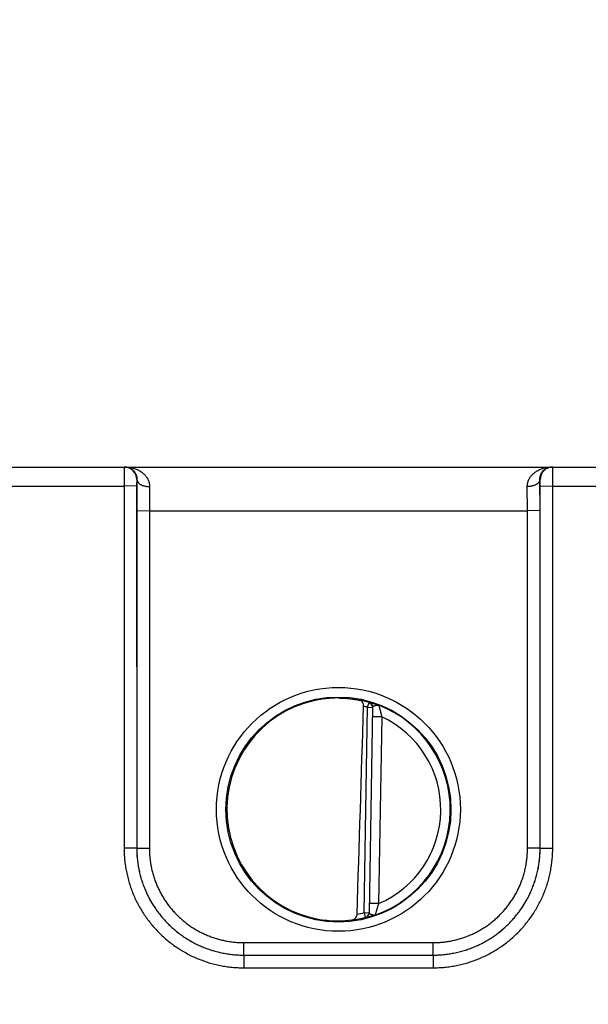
# Model space of a CAD drawing. Header units: inches. Extents: x 0 to 34, y 0 to 22.
# Tile 182 of 224: x 15.743 to 16.647, y 11.71 to 13.274. Entities that reach past the tile are written whole.
import ezdxf

# ---------------------------------------------------------------- set-up
doc = ezdxf.new("R2010")
doc.units = ezdxf.units.IN
doc.header["$LTSCALE"] = 1.87
doc.header["$MEASUREMENT"] = 0
doc.layers.get('0').update_dxf_attribs({"linetype": 'CONTINUOUS'})
doc.layers.add('DIMENSIONS', color=7, linetype='CONTINUOUS')
doc.styles.get("Standard").update_dxf_attribs({"font": 'txt', "width": 0.8})
doc.dimstyles.new('DIMSTYLE_1', dxfattribs={"dimtxt": 0.125, "dimasz": 0.18, "dimexe": 0.125, "dimexo": 0.0625, "dimgap": 0.03125, "dimtad": 0, "dimtih": 1, "dimtoh": 1, "dimdec": 3, "dimzin": 4, "dimdsep": 46, "dimtxsty": 'STANDARD', "dimblk": '_FILLED', "dimblk1": '_FILLED', "dimblk2": '_FILLED', "dimcen": 0.09, "dimadec": 0, "dimazin": 0, "dimtp": 0.01, "dimtm": 0.01, "dimtfac": 1, "dimtdec": 3, "dimtofl": 0, "dimtmove": 0, "dimatfit": 3, "dimldrblk": '_FILLED', "dimfxl": 1, "dimtolj": 1, "dimtzin": 4, "dimarcsym": 0})

# ---------------------------------------------------------------- blocks, each defined once
blk = doc.blocks.new('*D2')
at = {"layer": 'DIMENSIONS', "color": 2, "linetype": 'CONTINUOUS'}
blk.add_line((21.6467, 10.9372), (21.6467, 13.2512), dxfattribs=at)
at = {"layer": 'DIMENSIONS', "color": 2, "linetype": 'CONTINUOUS', "insert": (21.5842, 13.3137), "char_height": 0.125, "width": 1.525, "attachment_point": 1, "rotation": 90, "line_spacing_factor": 0.9}
blk.add_mtext('15.994{\\Ftxt.shx;\\W1.000000;\\H0.125000; }[406.25]', dxfattribs=at)
blk = doc.blocks.new('_FILLED')
at = {"color": 0, "linetype": 'BYBLOCK'}
blk.add_solid([(0, 0), (-1, 0.1736), (-1, -0.1736)], dxfattribs=at)

msp = doc.modelspace()

# ---------------------------------------------------------------- linework, layer by layer
at = {"color": 7, "linetype": 'CONTINUOUS'}
for p, q in [((8.2397, 12.5637), (21.6022, 12.5637)), ((15.9094, 12.5637), (15.9092, 12.5334)), ((16.5902, 12.5334), (16.59, 12.5637)), ((15.6602, 12.5334), (15.9092, 12.5334)), ((15.9292, 12.5336), (15.9092, 12.5334)), ((15.9092, 12.5334), (15.9093, 11.9581)), ((15.9294, 12.5437), (15.9292, 12.5336)), ((15.9292, 12.5336), (15.9293, 11.9583)), ((15.9297, 12.5437), (15.9294, 12.5437)), ((15.9297, 12.5437), (15.9294, 12.4945)), ((15.9497, 12.5326), (15.9494, 12.4943)), ((16.5499, 12.4943), (16.5497, 12.5326)), ((16.57, 12.5437), (16.5697, 12.5437)), ((16.5699, 12.4945), (16.5697, 12.5437)), ((16.5702, 12.5336), (16.57, 12.5437)), ((16.5701, 11.9583), (16.5702, 12.5336)), ((16.5702, 12.5336), (16.5902, 12.5334)), ((16.5901, 11.9581), (16.5902, 12.5334)), ((16.5902, 12.5334), (16.8392, 12.5334)), ((15.9294, 12.4945), (15.9294, 11.9583)), ((15.9294, 12.4945), (15.9494, 12.4943)), ((15.9494, 12.4943), (16.5499, 12.4943)), ((15.9494, 12.4943), (15.9494, 11.9582)), ((16.5699, 12.4945), (16.5499, 12.4943)), ((16.55, 11.9582), (16.5499, 12.4943)), ((16.57, 11.9583), (16.5699, 12.4945)), ((16.2961, 12.182), (16.2983, 12.1896)), ((16.2983, 12.1896), (16.2983, 12.19)), ((16.2904, 11.8558), (16.2961, 12.182)), ((16.2961, 12.182), (16.304, 12.1819)), ((16.304, 12.1823), (16.2983, 11.8553)), ((16.3188, 12.1668), (16.3038, 12.1671)), ((16.3188, 12.1668), (16.3136, 11.8702)), ((15.9293, 11.9582), (15.9093, 11.9581)), ((15.9293, 11.9583), (15.9294, 11.9583)), ((15.9294, 11.9583), (15.9494, 11.9582)), ((16.57, 11.9583), (16.55, 11.9582)), ((16.5701, 11.9583), (16.57, 11.9583)), ((16.5701, 11.9582), (16.5901, 11.9581)), ((16.3136, 11.8702), (16.2986, 11.8705)), ((16.2904, 11.8558), (16.2983, 11.8557)), ((16.2904, 11.8558), (16.2924, 11.8481)), ((16.2923, 11.8478), (16.2924, 11.8481)), ((16.0993, 11.8082), (16.4, 11.8082)), ((16.0993, 11.7883), (16.0993, 11.8082)), ((16.4, 11.7883), (16.4, 11.8082)), ((16.0993, 11.7883), (16.4001, 11.7883)), ((16.0993, 11.7883), (16.4, 11.7883)), ((16.0993, 11.7883), (16.0993, 11.7681)), ((16.4001, 11.7883), (16.4001, 11.7681)), ((16.0993, 11.7681), (16.4001, 11.7681))]:
    msp.add_line(p, q, dxfattribs=at)
for centre, radius in [((16.2497, 12.0198), 0.1937), ((16.2497, 12.0196), 0.1787)]:
    msp.add_circle(centre, radius, dxfattribs=at)
for centre, radius, start, end in [((15.9094, 12.5437), 0.02, 359.995, 89.995), ((16.59, 12.5437), 0.02, 90.005, 180.005), ((16.2488, 12.0267), 0.1701, 89.6908, 97.6004), ((16.2497, 12.0197), 0.1768, 74.0306, 78.9352), ((16.2962, 12.1824), 0.00787, 359.0044, 74.0718), ((16.2961, 12.182), 0.00787, 359.0003, 74.039), ((-108.2294, 15.8997), 124.5744, 358.138661, 358.290676), ((16.2497, 12.0197), 0.1689, 74.0306, 76.3334), ((16.2497, 12.0197), 0.1776, 289.2043, 68.7983), ((16.2497, 12.0197), 0.1626, 293.1447, 64.8553), ((16.2485, 12.0126), 0.1699, 260.3962, 270.3988), ((16.2486, 12.0086), 0.1659, 270.3796, 277.8481), ((16.2497, 12.0197), 0.1768, 277.0061, 283.9694), ((16.2497, 12.0197), 0.1689, 280.0967, 283.9685), ((16.2904, 11.8554), 0.00787, 283.9293, 358.9958), ((16.2905, 11.8558), 0.00787, 283.9611, 358.9997)]:
    msp.add_arc(centre, radius, start, end, dxfattribs=at)
msp.add_ellipse((16.2497, 12.0197), major_axis=(0, 0.1771), ratio=1, start_param=0.132587, end_param=2.974099, dxfattribs=at)
for points, knots in [([(15.911, 12.5637), (15.9115, 12.5637), (15.9125, 12.5636), (15.9141, 12.5634), (15.9156, 12.5631), (15.9171, 12.5626), (15.9186, 12.562), (15.92, 12.5613), (15.9214, 12.5604), (15.9228, 12.5593), (15.9241, 12.5581), (15.9251, 12.557), (15.9259, 12.556), (15.9267, 12.5549), (15.9276, 12.5534), (15.9285, 12.5513), (15.9292, 12.549), (15.9296, 12.5469), (15.9297, 12.5451), (15.9297, 12.5442), (15.9297, 12.5437)], [0, 0, 0, 0, 0.050172, 0.100548, 0.151326, 0.202718, 0.254965, 0.3083, 0.363016, 0.419433, 0.477904, 0.538902, 0.570508, 0.602949, 0.670715, 0.743014, 0.820987, 0.906009, 0.951758, 1, 1, 1, 1]), ([(15.911, 12.5637), (15.9121, 12.5637), (15.9142, 12.5636), (15.9174, 12.5633), (15.9206, 12.5627), (15.9238, 12.562), (15.9269, 12.561), (15.9299, 12.5598), (15.9324, 12.5586), (15.9343, 12.5575), (15.9357, 12.5566), (15.9371, 12.5557), (15.9384, 12.5547), (15.9397, 12.5536), (15.941, 12.5524), (15.9422, 12.5512), (15.9433, 12.5499), (15.9444, 12.5485), (15.9452, 12.5473), (15.9459, 12.5463), (15.9465, 12.5453), (15.9472, 12.5439), (15.9478, 12.5425), (15.9483, 12.5413), (15.9487, 12.5401), (15.9491, 12.5386), (15.9495, 12.5366), (15.9497, 12.5346), (15.9497, 12.5333), (15.9497, 12.5326)], [0, 0, 0, 0, 0.058435, 0.116917, 0.175497, 0.234242, 0.293205, 0.352466, 0.412123, 0.442133, 0.472283, 0.502597, 0.533097, 0.5638, 0.59473, 0.625925, 0.657424, 0.689259, 0.721473, 0.73774, 0.754123, 0.787263, 0.820952, 0.838024, 0.855259, 0.890248, 0.925992, 0.962556, 1, 1, 1, 1]), ([(16.5497, 12.5326), (16.5496, 12.5333), (16.5497, 12.5346), (16.5499, 12.5366), (16.5503, 12.5386), (16.5507, 12.5401), (16.5511, 12.5413), (16.5515, 12.5425), (16.5522, 12.5439), (16.5529, 12.5453), (16.5535, 12.5463), (16.5541, 12.5473), (16.555, 12.5485), (16.556, 12.5499), (16.5572, 12.5512), (16.5584, 12.5524), (16.5597, 12.5536), (16.561, 12.5547), (16.5623, 12.5557), (16.5637, 12.5566), (16.5651, 12.5575), (16.567, 12.5586), (16.5694, 12.5598), (16.5725, 12.561), (16.5756, 12.562), (16.5787, 12.5627), (16.5819, 12.5633), (16.5851, 12.5636), (16.5873, 12.5637), (16.5884, 12.5637)], [0, 0, 0, 0, 0.037444, 0.074008, 0.109752, 0.144741, 0.161976, 0.179048, 0.212737, 0.245877, 0.26226, 0.278527, 0.310741, 0.342576, 0.374075, 0.40527, 0.4362, 0.466903, 0.497403, 0.527717, 0.557867, 0.587877, 0.647534, 0.706795, 0.765758, 0.824503, 0.883083, 0.941565, 1, 1, 1, 1]), ([(16.5697, 12.5437), (16.5696, 12.5442), (16.5697, 12.5451), (16.5698, 12.5469), (16.5702, 12.549), (16.5709, 12.5513), (16.5718, 12.5534), (16.5727, 12.5549), (16.5734, 12.556), (16.5742, 12.557), (16.5752, 12.5581), (16.5766, 12.5593), (16.5779, 12.5604), (16.5793, 12.5613), (16.5808, 12.562), (16.5823, 12.5626), (16.5838, 12.5631), (16.5853, 12.5634), (16.5868, 12.5636), (16.5878, 12.5637), (16.5884, 12.5637)], [0, 0, 0, 0, 0.048242, 0.093991, 0.179013, 0.256986, 0.329285, 0.397051, 0.429492, 0.461098, 0.522096, 0.580567, 0.636984, 0.6917, 0.745035, 0.797282, 0.848674, 0.899452, 0.949828, 1, 1, 1, 1]), ([(15.9297, 12.5437), (15.9297, 12.5435), (15.9297, 12.5431), (15.9298, 12.5426), (15.93, 12.5421), (15.9301, 12.5415), (15.9304, 12.541), (15.9307, 12.5403), (15.9313, 12.5394), (15.9322, 12.5384), (15.9332, 12.5375), (15.9344, 12.5366), (15.9357, 12.5358), (15.9371, 12.5351), (15.9387, 12.5345), (15.9404, 12.5339), (15.9421, 12.5334), (15.944, 12.5331), (15.9458, 12.5328), (15.9478, 12.5326), (15.9491, 12.5326), (15.9497, 12.5326)], [0, 0, 0, 0, 0.021814, 0.043792, 0.066043, 0.08867, 0.111769, 0.135424, 0.184659, 0.236863, 0.292317, 0.351143, 0.413326, 0.478737, 0.547151, 0.618266, 0.691714, 0.767081, 0.843909, 0.921716, 1, 1, 1, 1]), ([(16.5697, 12.5437), (16.5696, 12.5435), (16.5696, 12.5431), (16.5695, 12.5426), (16.5694, 12.5421), (16.5692, 12.5415), (16.569, 12.541), (16.5686, 12.5403), (16.5681, 12.5394), (16.5672, 12.5384), (16.5662, 12.5375), (16.565, 12.5366), (16.5637, 12.5358), (16.5622, 12.5351), (16.5607, 12.5345), (16.559, 12.5339), (16.5572, 12.5334), (16.5554, 12.5331), (16.5535, 12.5328), (16.5516, 12.5326), (16.5503, 12.5326), (16.5497, 12.5326)], [0, 0, 0, 0, 0.021814, 0.043791, 0.066042, 0.088669, 0.111768, 0.135423, 0.184657, 0.236861, 0.292315, 0.351141, 0.413325, 0.478736, 0.54715, 0.618265, 0.691713, 0.76708, 0.843909, 0.921716, 1, 1, 1, 1]), ([(16.2497, 12.1968), (16.2529, 12.1968), (16.259, 12.1966), (16.2679, 12.1958), (16.276, 12.1946), (16.2812, 12.1937), (16.2836, 12.1931)], [0, 0, 0, 0, 0.27866, 0.540855, 0.7825, 1, 1, 1, 1]), ([(16.2896, 12.1838), (16.2896, 12.1841), (16.2896, 12.1847), (16.2895, 12.1856), (16.2894, 12.1865), (16.2891, 12.1876), (16.2887, 12.1886), (16.2882, 12.1896), (16.2879, 12.1902), (16.2874, 12.1908), (16.287, 12.1913), (16.2865, 12.1918), (16.2859, 12.1922), (16.2854, 12.1925), (16.2848, 12.1928), (16.2842, 12.193), (16.2838, 12.1931), (16.2836, 12.1931)], [0, 0, 0, 0, 0.076379, 0.151897, 0.225862, 0.297782, 0.434296, 0.498823, 0.560908, 0.620725, 0.678511, 0.734553, 0.789167, 0.842687, 0.895449, 0.947783, 1, 1, 1, 1]), ([(16.2983, 12.19), (16.2983, 12.19), (16.2983, 12.19), (16.2983, 12.19), (16.2983, 12.19), (16.2983, 12.19), (16.2983, 12.19), (16.2984, 12.19), (16.2984, 12.19), (16.2984, 12.19), (16.2984, 12.19), (16.2985, 12.19), (16.2985, 12.19), (16.2986, 12.19), (16.2987, 12.1899), (16.2988, 12.1899), (16.2989, 12.1899), (16.299, 12.1899), (16.2992, 12.1898), (16.2995, 12.1898), (16.2998, 12.1897), (16.3003, 12.1896), (16.3009, 12.1894), (16.3018, 12.1892), (16.3028, 12.1889), (16.3039, 12.1886), (16.3051, 12.1882), (16.3064, 12.1878), (16.3077, 12.1874), (16.3092, 12.1869), (16.3104, 12.1865), (16.3115, 12.1861), (16.3121, 12.1859), (16.3127, 12.1857), (16.3132, 12.1855), (16.3136, 12.1853), (16.3139, 12.1852)], [0, 0, 0, 0, 0.000272, 0.000583, 0.000987, 0.00151, 0.002163, 0.002951, 0.003878, 0.004945, 0.007506, 0.010638, 0.014341, 0.018616, 0.02346, 0.028871, 0.034845, 0.041375, 0.056085, 0.072955, 0.091944, 0.113007, 0.161197, 0.217165, 0.280481, 0.350726, 0.427513, 0.510389, 0.598865, 0.692528, 0.790984, 0.841836, 0.893674, 0.919939, 0.946422, 1, 1, 1, 1]), ([(16.304, 12.1823), (16.304, 12.1823), (16.304, 12.1824), (16.3041, 12.1826), (16.3042, 12.1828), (16.3043, 12.183), (16.3044, 12.1831), (16.3046, 12.1833), (16.3048, 12.1835), (16.305, 12.1836), (16.3053, 12.1838), (16.3055, 12.1839), (16.3058, 12.1841), (16.3062, 12.1843), (16.3067, 12.1844), (16.3071, 12.1846), (16.3075, 12.1847), (16.3079, 12.1849), (16.3083, 12.185), (16.3086, 12.1851), (16.309, 12.1852), (16.3094, 12.1853), (16.3099, 12.1854), (16.3102, 12.1854), (16.3105, 12.1855), (16.3107, 12.1855), (16.3111, 12.1855), (16.3115, 12.1855), (16.3119, 12.1855), (16.3123, 12.1855), (16.3127, 12.1855), (16.313, 12.1854), (16.3133, 12.1854), (16.3135, 12.1853), (16.3137, 12.1853), (16.3138, 12.1852), (16.3139, 12.1852)], [0, 0, 0, 0, 0.016645, 0.033468, 0.050941, 0.069449, 0.089284, 0.110637, 0.133584, 0.15814, 0.184287, 0.211975, 0.241146, 0.27172, 0.336631, 0.370731, 0.40577, 0.441641, 0.478187, 0.515241, 0.552647, 0.590277, 0.62803, 0.665837, 0.684766, 0.70372, 0.741587, 0.779173, 0.816364, 0.853166, 0.889608, 0.92567, 0.943851, 0.962412, 0.981244, 1, 1, 1, 1]), ([(16.3139, 12.1852), (16.3139, 12.1852), (16.3139, 12.1851), (16.314, 12.1849), (16.314, 12.1847), (16.3141, 12.1845), (16.3141, 12.1841), (16.3142, 12.1838), (16.3143, 12.1834), (16.3144, 12.183), (16.3145, 12.1825), (16.3147, 12.182), (16.3148, 12.1814), (16.3149, 12.1809), (16.3151, 12.1803), (16.3152, 12.1796), (16.3155, 12.1788), (16.3158, 12.1776), (16.3161, 12.1762), (16.3165, 12.1749), (16.3167, 12.1739), (16.3169, 12.1732), (16.3172, 12.1724), (16.3174, 12.1713), (16.3178, 12.17), (16.3183, 12.1684), (16.3186, 12.1674), (16.3188, 12.1668)], [0, 0, 0, 0, 0.007697, 0.015875, 0.026868, 0.04059, 0.056935, 0.075796, 0.097055, 0.120569, 0.146194, 0.173802, 0.203254, 0.234402, 0.267104, 0.301233, 0.336667, 0.41096, 0.489069, 0.570213, 0.6117, 0.65369, 0.696111, 0.738897, 0.825312, 0.912478, 1, 1, 1, 1]), ([(15.9093, 11.9581), (15.9093, 11.9565), (15.9093, 11.9534), (15.9096, 11.9472), (15.9101, 11.9394), (15.9113, 11.9302), (15.9129, 11.921), (15.9149, 11.9119), (15.9174, 11.9029), (15.9203, 11.8941), (15.9237, 11.8853), (15.9275, 11.8768), (15.9317, 11.8685), (15.9363, 11.8604), (15.9412, 11.8525), (15.9466, 11.8449), (15.9524, 11.8375), (15.9585, 11.8305), (15.9649, 11.8237), (15.9716, 11.8173), (15.9787, 11.8112), (15.9861, 11.8054), (15.9937, 11.8001), (16.0016, 11.7951), (16.0097, 11.7905), (16.018, 11.7863), (16.0266, 11.7825), (16.0353, 11.7792), (16.0441, 11.7762), (16.0531, 11.7737), (16.0622, 11.7717), (16.0714, 11.7701), (16.0807, 11.769), (16.0884, 11.7684), (16.0946, 11.7682), (16.0977, 11.7681), (16.0993, 11.7681)], [0, 0, 0, 0, 0.015626, 0.031252, 0.062501, 0.09375, 0.124999, 0.156249, 0.187498, 0.218747, 0.249997, 0.281246, 0.312496, 0.343745, 0.374995, 0.406245, 0.437494, 0.468744, 0.499994, 0.531244, 0.562494, 0.593744, 0.624994, 0.656244, 0.687494, 0.718744, 0.749995, 0.781245, 0.812495, 0.843746, 0.874996, 0.906246, 0.937497, 0.968747, 0.984374, 1, 1, 1, 1]), ([(15.9293, 11.9583), (15.9293, 11.9569), (15.9293, 11.9541), (15.9295, 11.9499), (15.9297, 11.9457), (15.9302, 11.9402), (15.9311, 11.9333), (15.9325, 11.9251), (15.9343, 11.9169), (15.9365, 11.9089), (15.9392, 11.901), (15.9422, 11.8932), (15.9455, 11.8855), (15.9493, 11.8781), (15.9534, 11.8708), (15.9579, 11.8638), (15.9627, 11.857), (15.9678, 11.8504), (15.9733, 11.8441), (15.979, 11.838), (15.9851, 11.8323), (15.9914, 11.8268), (15.998, 11.8217), (16.0048, 11.8169), (16.0119, 11.8124), (16.0191, 11.8083), (16.0266, 11.8045), (16.0342, 11.8012), (16.042, 11.7982), (16.0499, 11.7955), (16.058, 11.7933), (16.0661, 11.7915), (16.0743, 11.7901), (16.0812, 11.7892), (16.0868, 11.7887), (16.0909, 11.7885), (16.0951, 11.7883), (16.0979, 11.7883), (16.0993, 11.7883)], [0, 0, 0, 0, 0.015626, 0.031252, 0.046878, 0.062504, 0.093753, 0.125002, 0.156252, 0.187501, 0.21875, 0.25, 0.281249, 0.312499, 0.343748, 0.374997, 0.406247, 0.437496, 0.468746, 0.499996, 0.531245, 0.562495, 0.593745, 0.624994, 0.656244, 0.687494, 0.718744, 0.749994, 0.781244, 0.812494, 0.843744, 0.874994, 0.906245, 0.937495, 0.953121, 0.968747, 0.984374, 1, 1, 1, 1]), ([(15.9294, 11.9583), (15.9294, 11.9556), (15.9295, 11.95), (15.9301, 11.9417), (15.9311, 11.9334), (15.9326, 11.9252), (15.9344, 11.917), (15.9366, 11.909), (15.9392, 11.901), (15.9422, 11.8933), (15.9456, 11.8856), (15.9494, 11.8782), (15.9535, 11.8709), (15.9579, 11.8639), (15.9627, 11.857), (15.9679, 11.8504), (15.9733, 11.8441), (15.9791, 11.8381), (15.9851, 11.8323), (15.9914, 11.8269), (15.998, 11.8217), (16.0048, 11.8169), (16.0119, 11.8125), (16.0192, 11.8083), (16.0266, 11.8046), (16.0342, 11.8012), (16.042, 11.7982), (16.05, 11.7956), (16.058, 11.7934), (16.0661, 11.7915), (16.0744, 11.7901), (16.0826, 11.7891), (16.091, 11.7885), (16.0965, 11.7883), (16.0993, 11.7883)], [0, 0, 0, 0, 0.03125, 0.0625, 0.09375, 0.124999, 0.156249, 0.187499, 0.218749, 0.249999, 0.281249, 0.312499, 0.343748, 0.374998, 0.406248, 0.437498, 0.468748, 0.499998, 0.531248, 0.562498, 0.593748, 0.624998, 0.656248, 0.687498, 0.718748, 0.749998, 0.781248, 0.812498, 0.843749, 0.874999, 0.906249, 0.937499, 0.96875, 1, 1, 1, 1]), ([(15.9494, 11.9582), (15.9494, 11.9569), (15.9494, 11.9545), (15.9496, 11.9496), (15.95, 11.9435), (15.9509, 11.9361), (15.9522, 11.9289), (15.9538, 11.9217), (15.9558, 11.9146), (15.9581, 11.9076), (15.9607, 11.9007), (15.9637, 11.894), (15.967, 11.8874), (15.9706, 11.881), (15.9746, 11.8748), (15.9788, 11.8688), (15.9833, 11.863), (15.9881, 11.8574), (15.9932, 11.8521), (15.9986, 11.847), (16.0041, 11.8422), (16.0099, 11.8376), (16.016, 11.8334), (16.0222, 11.8294), (16.0286, 11.8258), (16.0352, 11.8225), (16.0419, 11.8195), (16.0488, 11.8169), (16.0558, 11.8146), (16.0629, 11.8126), (16.07, 11.811), (16.0773, 11.8097), (16.0834, 11.809), (16.0883, 11.8085), (16.092, 11.8083), (16.0956, 11.8082), (16.0981, 11.8082), (16.0993, 11.8082)], [0, 0, 0, 0, 0.015626, 0.031252, 0.062501, 0.09375, 0.124999, 0.156248, 0.187498, 0.218747, 0.249996, 0.281246, 0.312495, 0.343745, 0.374994, 0.406244, 0.437493, 0.468743, 0.499993, 0.531243, 0.562492, 0.593742, 0.624992, 0.656242, 0.687492, 0.718743, 0.749993, 0.781243, 0.812493, 0.843744, 0.874994, 0.906244, 0.937495, 0.953121, 0.968747, 0.984374, 1, 1, 1, 1]), ([(16.4, 11.7883), (16.4028, 11.7883), (16.4084, 11.7885), (16.4167, 11.7891), (16.425, 11.7901), (16.4332, 11.7915), (16.4414, 11.7934), (16.4494, 11.7956), (16.4573, 11.7982), (16.4651, 11.8012), (16.4728, 11.8046), (16.4802, 11.8083), (16.4875, 11.8125), (16.4945, 11.8169), (16.5013, 11.8217), (16.5079, 11.8269), (16.5142, 11.8323), (16.5203, 11.8381), (16.526, 11.8441), (16.5315, 11.8504), (16.5366, 11.857), (16.5414, 11.8639), (16.5459, 11.8709), (16.55, 11.8782), (16.5538, 11.8856), (16.5571, 11.8933), (16.5601, 11.901), (16.5628, 11.909), (16.565, 11.917), (16.5668, 11.9252), (16.5682, 11.9334), (16.5692, 11.9417), (16.5699, 11.95), (16.57, 11.9556), (16.57, 11.9583)], [0, 0, 0, 0, 0.03125, 0.062501, 0.093751, 0.125001, 0.156251, 0.187502, 0.218752, 0.250002, 0.281252, 0.312502, 0.343752, 0.375002, 0.406252, 0.437502, 0.468752, 0.500002, 0.531252, 0.562502, 0.593752, 0.625002, 0.656252, 0.687501, 0.718751, 0.750001, 0.781251, 0.812501, 0.843751, 0.875001, 0.90625, 0.9375, 0.96875, 1, 1, 1, 1]), ([(16.4, 11.8082), (16.4013, 11.8082), (16.4037, 11.8082), (16.4086, 11.8084), (16.4148, 11.8088), (16.4221, 11.8097), (16.4293, 11.811), (16.4365, 11.8126), (16.4436, 11.8146), (16.4506, 11.8169), (16.4575, 11.8195), (16.4642, 11.8225), (16.4708, 11.8258), (16.4772, 11.8294), (16.4834, 11.8334), (16.4894, 11.8376), (16.4952, 11.8422), (16.5008, 11.847), (16.5061, 11.8521), (16.5112, 11.8574), (16.516, 11.863), (16.5206, 11.8688), (16.5248, 11.8748), (16.5287, 11.881), (16.5324, 11.8874), (16.5357, 11.894), (16.5387, 11.9007), (16.5413, 11.9076), (16.5436, 11.9146), (16.5456, 11.9217), (16.5472, 11.9289), (16.5484, 11.9361), (16.5492, 11.9422), (16.5496, 11.9471), (16.5498, 11.9508), (16.55, 11.9545), (16.55, 11.9569), (16.55, 11.9582)], [0, 0, 0, 0, 0.015626, 0.031253, 0.062503, 0.093753, 0.125004, 0.156254, 0.187504, 0.218755, 0.250005, 0.281255, 0.312505, 0.343755, 0.375005, 0.406255, 0.437505, 0.468755, 0.500005, 0.531255, 0.562504, 0.593754, 0.625004, 0.656253, 0.687503, 0.718752, 0.750001, 0.781251, 0.8125, 0.843749, 0.874998, 0.906248, 0.937497, 0.953123, 0.968748, 0.984374, 1, 1, 1, 1]), ([(16.4001, 11.7883), (16.4015, 11.7883), (16.4042, 11.7883), (16.4084, 11.7885), (16.4126, 11.7887), (16.4181, 11.7892), (16.425, 11.7901), (16.4333, 11.7915), (16.4414, 11.7933), (16.4494, 11.7955), (16.4574, 11.7982), (16.4652, 11.8012), (16.4728, 11.8045), (16.4802, 11.8083), (16.4875, 11.8124), (16.4946, 11.8169), (16.5014, 11.8217), (16.508, 11.8268), (16.5143, 11.8323), (16.5203, 11.838), (16.5261, 11.8441), (16.5315, 11.8504), (16.5367, 11.857), (16.5415, 11.8638), (16.5459, 11.8708), (16.5501, 11.8781), (16.5538, 11.8855), (16.5572, 11.8932), (16.5602, 11.901), (16.5628, 11.9089), (16.5651, 11.9169), (16.5669, 11.9251), (16.5683, 11.9333), (16.5692, 11.9402), (16.5696, 11.9457), (16.5699, 11.9499), (16.57, 11.9541), (16.5701, 11.9569), (16.5701, 11.9583)], [0, 0, 0, 0, 0.015626, 0.031253, 0.046879, 0.062505, 0.093755, 0.125006, 0.156256, 0.187506, 0.218756, 0.250006, 0.281256, 0.312506, 0.343756, 0.375006, 0.406255, 0.437505, 0.468755, 0.500004, 0.531254, 0.562504, 0.593753, 0.625003, 0.656252, 0.687501, 0.718751, 0.75, 0.78125, 0.812499, 0.843748, 0.874998, 0.906247, 0.937496, 0.953122, 0.968748, 0.984374, 1, 1, 1, 1]), ([(16.4001, 11.7681), (16.4016, 11.7681), (16.4047, 11.7682), (16.411, 11.7684), (16.4187, 11.769), (16.428, 11.7701), (16.4372, 11.7717), (16.4463, 11.7737), (16.4552, 11.7762), (16.4641, 11.7792), (16.4728, 11.7825), (16.4813, 11.7863), (16.4897, 11.7905), (16.4978, 11.7951), (16.5057, 11.8001), (16.5133, 11.8054), (16.5207, 11.8112), (16.5277, 11.8173), (16.5345, 11.8237), (16.5409, 11.8305), (16.547, 11.8375), (16.5527, 11.8449), (16.5581, 11.8525), (16.5631, 11.8604), (16.5677, 11.8685), (16.5719, 11.8768), (16.5757, 11.8853), (16.579, 11.8941), (16.582, 11.9029), (16.5845, 11.9119), (16.5865, 11.921), (16.5881, 11.9302), (16.5892, 11.9394), (16.5898, 11.9472), (16.59, 11.9534), (16.5901, 11.9565), (16.5901, 11.9581)], [0, 0, 0, 0, 0.015626, 0.031253, 0.062503, 0.093754, 0.125004, 0.156254, 0.187505, 0.218755, 0.250005, 0.281256, 0.312506, 0.343756, 0.375006, 0.406256, 0.437506, 0.468756, 0.500006, 0.531256, 0.562506, 0.593755, 0.625005, 0.656255, 0.687504, 0.718754, 0.750003, 0.781253, 0.812502, 0.843751, 0.875001, 0.90625, 0.937499, 0.968748, 0.984374, 1, 1, 1, 1]), ([(16.3136, 11.8702), (16.3134, 11.8697), (16.313, 11.8686), (16.3125, 11.867), (16.3121, 11.8657), (16.3118, 11.8647), (16.3115, 11.8639), (16.3113, 11.8632), (16.311, 11.8622), (16.3106, 11.861), (16.3102, 11.8595), (16.3099, 11.8584), (16.3096, 11.8575), (16.3094, 11.8569), (16.3093, 11.8563), (16.3091, 11.8557), (16.309, 11.8552), (16.3088, 11.8547), (16.3087, 11.8542), (16.3086, 11.8538), (16.3085, 11.8534), (16.3084, 11.853), (16.3083, 11.8527), (16.3082, 11.8525), (16.3082, 11.8523), (16.3081, 11.8522), (16.3081, 11.8521), (16.3081, 11.8521), (16.3081, 11.852), (16.3081, 11.852), (16.3081, 11.852), (16.3081, 11.852)], [0, 0, 0, 0, 0.08754, 0.174724, 0.261156, 0.30395, 0.346379, 0.388377, 0.429871, 0.511028, 0.589148, 0.66345, 0.698887, 0.733017, 0.76572, 0.796868, 0.826318, 0.853922, 0.879542, 0.903049, 0.9243, 0.943152, 0.959485, 0.973194, 0.984172, 0.988608, 0.992333, 0.995339, 0.997621, 0.999175, 1, 1, 1, 1]), ([(16.2712, 11.8442), (16.2715, 11.8443), (16.272, 11.8444), (16.2727, 11.8445), (16.2734, 11.8448), (16.2741, 11.8451), (16.2748, 11.8454), (16.2754, 11.8459), (16.276, 11.8463), (16.2766, 11.8469), (16.2771, 11.8475), (16.2776, 11.8482), (16.2781, 11.8489), (16.2785, 11.8497), (16.2788, 11.8506), (16.2791, 11.8518), (16.2793, 11.8528), (16.2793, 11.8534)], [0, 0, 0, 0, 0.056055, 0.111975, 0.16794, 0.224157, 0.280858, 0.338294, 0.396735, 0.456457, 0.517729, 0.580799, 0.645866, 0.713052, 0.782359, 0.85362, 1, 1, 1, 1]), ([(16.3081, 11.852), (16.3078, 11.8519), (16.3073, 11.8517), (16.3064, 11.8514), (16.3056, 11.8512), (16.3046, 11.8509), (16.3033, 11.8505), (16.3019, 11.85), (16.3005, 11.8496), (16.2992, 11.8493), (16.298, 11.849), (16.2969, 11.8487), (16.2959, 11.8484), (16.295, 11.8482), (16.2943, 11.8481), (16.2938, 11.848), (16.2935, 11.8479), (16.2933, 11.8479), (16.293, 11.8479), (16.2929, 11.8478), (16.2928, 11.8478), (16.2927, 11.8478), (16.2926, 11.8478), (16.2926, 11.8478), (16.2925, 11.8478), (16.2925, 11.8478), (16.2924, 11.8478), (16.2924, 11.8478), (16.2924, 11.8478), (16.2924, 11.8478), (16.2924, 11.8478), (16.2924, 11.8478), (16.2923, 11.8478), (16.2923, 11.8478), (16.2923, 11.8478), (16.2923, 11.8478)], [0, 0, 0, 0, 0.053568, 0.106319, 0.158155, 0.208993, 0.307433, 0.401124, 0.489618, 0.572466, 0.649233, 0.719489, 0.782812, 0.838776, 0.886988, 0.908063, 0.927056, 0.943925, 0.958628, 0.965154, 0.971122, 0.97653, 0.981373, 0.985651, 0.989359, 0.992496, 0.995061, 0.99613, 0.997057, 0.997845, 0.998496, 0.999017, 0.999419, 0.999728, 1, 1, 1, 1]), ([(16.3081, 11.852), (16.308, 11.8519), (16.3078, 11.8519), (16.3075, 11.8518), (16.3072, 11.8518), (16.3069, 11.8518), (16.3065, 11.8517), (16.3061, 11.8517), (16.3057, 11.8517), (16.3053, 11.8518), (16.3049, 11.8518), (16.3044, 11.8519), (16.304, 11.852), (16.3036, 11.8521), (16.3032, 11.8522), (16.3028, 11.8523), (16.3024, 11.8524), (16.3021, 11.8526), (16.3016, 11.8527), (16.3011, 11.8529), (16.3007, 11.8531), (16.3003, 11.8533), (16.3, 11.8534), (16.2998, 11.8536), (16.2995, 11.8537), (16.2993, 11.8539), (16.2991, 11.8541), (16.2989, 11.8542), (16.2987, 11.8544), (16.2986, 11.8546), (16.2984, 11.8547), (16.2984, 11.8549), (16.2983, 11.8551), (16.2983, 11.8552), (16.2983, 11.8553)], [0, 0, 0, 0, 0.0369, 0.055409, 0.0738, 0.110453, 0.147176, 0.184068, 0.221202, 0.258593, 0.296208, 0.334008, 0.371879, 0.409696, 0.447396, 0.484839, 0.521867, 0.558373, 0.594217, 0.663352, 0.696404, 0.72827, 0.758839, 0.78802, 0.815719, 0.841863, 0.866412, 0.889351, 0.910701, 0.930541, 0.949068, 0.966547, 0.983357, 1, 1, 1, 1]), ([(16.0993, 11.7883), (16.0993, 11.7883), (16.0993, 11.7883), (16.0993, 11.7883), (16.0993, 11.7883), (16.0993, 11.7883), (16.0993, 11.7883), (16.0993, 11.7883), (16.0993, 11.7883), (16.0993, 11.7883)], [0, 0, 0, 0, 0.116811, 0.221507, 0.332734, 0.461992, 0.600916, 0.737253, 1, 1, 1, 1]), ([(16.4001, 11.7883), (16.4001, 11.7883), (16.4001, 11.7883), (16.4001, 11.7883), (16.4001, 11.7883), (16.4001, 11.7883), (16.4001, 11.7883), (16.4001, 11.7883), (16.4, 11.7883), (16.4, 11.7883)], [0, 0, 0, 0, 0.116528, 0.220707, 0.331515, 0.460872, 0.600231, 0.736911, 1, 1, 1, 1])]:
    msp.add_open_spline(points, degree=3, knots=knots, dxfattribs=at)

# ---------------------------------------------------------------- dimensions: what is measured, and where the dimension line sits
at = {"layer": 'DIMENSIONS', "color": 2, "linetype": 'CONTINUOUS'}
dim = msp.add_ordinate_dim(feature_location=(21.6467, 10.9372), offset=(0, 2.314), dtype=1, origin=(5.6528, 10.8747), dimstyle='DIMSTYLE_1', dxfattribs=at)
dim.commit()
dim.dimension.update_dxf_attribs({"geometry": '*D2', "text_midpoint": (21.6467, 14.0762)})

doc.saveas('drawing.dxf')
